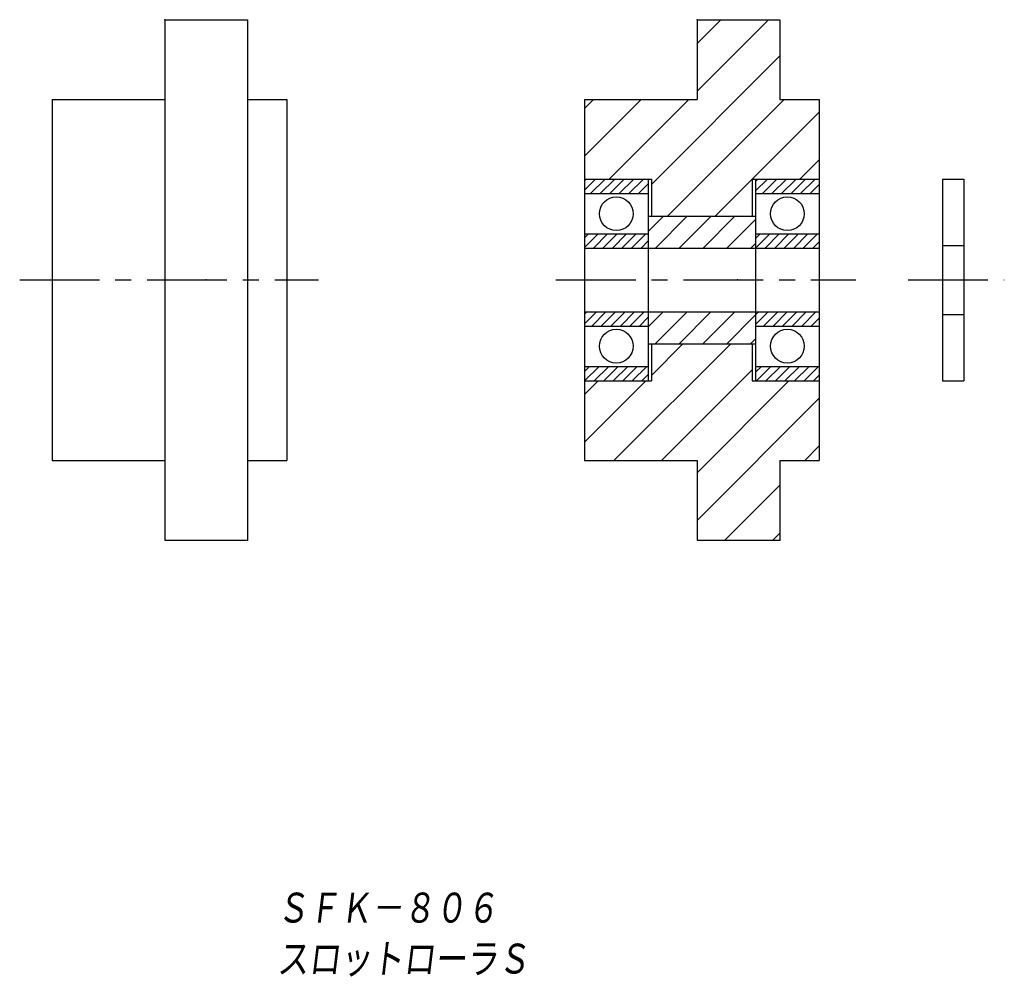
# Model space of a CAD drawing. Extents: x 4.4 to 97.1, y 24.9 to 115.3.
import ezdxf

# ---------------------------------------------------------------- set-up
doc = ezdxf.new("R2010")
doc.units = 0
doc.linetypes.add('CENTER', pattern=[12, 7.5, -1.5, 1.5, -1.5])
doc.linetypes.add('DASHED', pattern=[4.5, 3, -1.5])
doc.layers.get('0').update_dxf_attribs({"linetype": 'CONTINUOUS'})
doc.styles.get("Standard").update_dxf_attribs({"font": 'txt', "bigfont": 'BIGFONT'})

# ---------------------------------------------------------------- blocks, each defined once
blk = doc.blocks.new('KOZU0007')
at = {"color": 7, "linetype": 'CONTINUOUS'}
for p, q in [((68.139, 108.556), (74.866, 115.282)), ((68.139, 113.046), (70.376, 115.282)), ((63.839, 99.766), (75.939, 111.866)), ((57.539, 102.446), (62.876, 107.782)), ((57.539, 106.936), (58.385, 107.782)), ((59.866, 100.282), (67.366, 107.782)), ((65.346, 96.782), (76.346, 107.782)), ((69.836, 96.782), (79.639, 106.585)), ((77.826, 100.282), (79.639, 102.095)), ((60.306, 73.782), (71.306, 84.782)), ((63.839, 81.805), (66.816, 84.782)), ((64.797, 73.782), (73.339, 82.325)), ((57.539, 75.505), (63.316, 81.282)), ((57.539, 79.995), (58.826, 81.282)), ((68.139, 72.635), (76.787, 81.282)), ((68.139, 68.144), (79.639, 79.645)), ((78.267, 73.782), (79.639, 75.154)), ((70.767, 66.282), (75.939, 71.454)), ((75.257, 66.282), (75.939, 66.964))]:
    blk.add_line(p, q, dxfattribs=at)

msp = doc.modelspace()

# ---------------------------------------------------------------- linework, layer by layer
at = {"color": 7, "linetype": 'CONTINUOUS'}
for p, q in [((18.039, 115.282), (25.839, 115.282)), ((18.039, 115.282), (18.039, 66.282)), ((25.839, 115.282), (25.839, 66.282)), ((68.139, 115.282), (75.939, 115.282)), ((68.139, 115.282), (68.139, 107.782)), ((75.939, 115.282), (75.939, 107.782)), ((7.439, 107.782), (18.039, 107.782)), ((7.439, 107.782), (7.439, 73.782)), ((25.839, 107.782), (29.539, 107.782)), ((29.539, 107.782), (29.539, 73.782)), ((57.539, 107.782), (68.139, 107.782)), ((57.539, 107.782), (57.539, 73.782)), ((75.939, 107.782), (79.639, 107.782)), ((79.639, 107.782), (79.639, 73.782)), ((57.539, 100.282), (63.539, 100.282)), ((57.539, 100.282), (63.839, 100.282)), ((57.539, 100.282), (57.539, 81.282)), ((57.539, 99.227), (58.594, 100.282)), ((57.539, 100.125), (57.696, 100.282)), ((58.122, 98.912), (59.492, 100.282)), ((59.021, 98.912), (60.391, 100.282)), ((59.919, 98.912), (61.289, 100.282)), ((60.817, 98.912), (62.187, 100.282)), ((61.715, 98.912), (63.085, 100.282)), ((63.539, 100.282), (63.539, 81.282)), ((63.839, 100.282), (63.839, 96.782)), ((73.339, 100.282), (79.639, 100.282)), ((73.339, 100.282), (73.339, 96.782)), ((73.639, 100.282), (73.639, 81.282)), ((73.639, 100.282), (79.639, 100.282)), ((73.639, 99.162), (74.759, 100.282)), ((73.639, 100.06), (73.861, 100.282)), ((74.287, 98.912), (75.657, 100.282)), ((75.185, 98.912), (76.555, 100.282)), ((76.083, 98.912), (77.453, 100.282)), ((76.981, 98.912), (78.351, 100.282)), ((77.879, 98.912), (79.249, 100.282)), ((79.639, 100.282), (79.639, 81.282)), ((91.241, 100.282), (91.241, 81.282)), ((91.241, 100.282), (93.241, 100.282)), ((93.241, 100.282), (93.241, 81.282)), ((62.613, 98.912), (63.539, 99.839)), ((78.777, 98.912), (79.639, 99.774)), ((57.539, 98.912), (63.539, 98.912)), ((63.511, 98.912), (63.539, 98.941)), ((73.639, 98.912), (79.639, 98.912)), ((63.539, 96.782), (63.539, 84.782)), ((63.539, 96.782), (73.639, 96.782)), ((63.539, 95.35), (64.971, 96.782)), ((63.789, 96.782), (73.389, 96.782)), ((64.216, 93.782), (67.216, 96.782)), ((66.461, 93.782), (69.461, 96.782)), ((68.706, 93.782), (71.706, 96.782)), ((70.951, 93.782), (73.639, 96.47)), ((73.639, 96.782), (73.639, 84.782)), ((57.539, 95.117), (63.539, 95.117)), ((57.539, 93.839), (58.818, 95.117)), ((57.539, 94.737), (57.92, 95.117)), ((58.381, 93.782), (59.716, 95.117)), ((59.279, 93.782), (60.614, 95.117)), ((60.177, 93.782), (61.512, 95.117)), ((61.075, 93.782), (62.41, 95.117)), ((61.973, 93.782), (63.308, 95.117)), ((73.639, 95.117), (79.639, 95.117)), ((73.639, 94.672), (74.084, 95.117)), ((73.647, 93.782), (74.982, 95.117)), ((74.545, 93.782), (75.88, 95.117)), ((75.443, 93.782), (76.778, 95.117)), ((76.341, 93.782), (77.676, 95.117)), ((77.239, 93.782), (78.574, 95.117)), ((78.137, 93.782), (79.472, 95.117)), ((57.539, 93.782), (63.539, 93.782)), ((62.871, 93.782), (63.539, 94.451)), ((63.539, 93.782), (73.639, 93.782)), ((73.197, 93.782), (73.639, 94.225)), ((73.639, 93.782), (79.639, 93.782)), ((79.035, 93.782), (79.639, 94.386)), ((57.539, 87.782), (63.539, 87.782)), ((57.539, 86.655), (58.667, 87.782)), ((57.539, 87.553), (57.769, 87.782)), ((58.23, 86.447), (59.565, 87.782)), ((59.128, 86.447), (60.463, 87.782)), ((60.026, 86.447), (61.361, 87.782)), ((60.924, 86.447), (62.259, 87.782)), ((61.822, 86.447), (63.157, 87.782)), ((62.72, 86.447), (63.539, 87.266)), ((63.539, 87.782), (73.639, 87.782)), ((63.539, 86.37), (64.952, 87.782)), ((64.197, 84.782), (67.197, 87.782)), ((66.442, 84.782), (69.442, 87.782)), ((68.687, 84.782), (71.687, 87.782)), ((70.932, 84.782), (73.639, 87.49)), ((73.639, 87.782), (79.639, 87.782)), ((73.639, 86.59), (74.831, 87.782)), ((73.639, 87.488), (73.933, 87.782)), ((74.394, 86.447), (75.729, 87.782)), ((75.292, 86.447), (76.627, 87.782)), ((76.19, 86.447), (77.525, 87.782)), ((77.088, 86.447), (78.423, 87.782)), ((77.986, 86.447), (79.321, 87.782)), ((78.884, 86.447), (79.639, 87.202)), ((57.539, 86.447), (63.539, 86.447)), ((73.639, 86.447), (79.639, 86.447)), ((63.539, 84.782), (73.639, 84.782)), ((63.839, 84.782), (73.339, 84.782)), ((63.839, 84.782), (63.839, 81.282)), ((73.177, 84.782), (73.639, 85.245)), ((73.339, 84.782), (73.339, 81.282)), ((57.539, 82.652), (63.539, 82.652)), ((57.539, 82.164), (58.027, 82.652)), ((57.555, 81.282), (58.925, 82.652)), ((58.453, 81.282), (59.823, 82.652)), ((59.351, 81.282), (60.721, 82.652)), ((60.249, 81.282), (61.619, 82.652)), ((61.147, 81.282), (62.517, 82.652)), ((62.045, 81.282), (63.415, 82.652)), ((73.639, 82.652), (79.639, 82.652)), ((73.639, 82.1), (74.191, 82.652)), ((73.719, 81.282), (75.089, 82.652)), ((74.617, 81.282), (75.987, 82.652)), ((75.515, 81.282), (76.885, 82.652)), ((76.414, 81.282), (77.784, 82.652)), ((77.312, 81.282), (78.682, 82.652)), ((78.21, 81.282), (79.58, 82.652)), ((62.943, 81.282), (63.539, 81.878)), ((79.108, 81.282), (79.639, 81.814)), ((57.539, 81.282), (63.539, 81.282)), ((57.539, 81.282), (63.839, 81.282)), ((73.339, 81.282), (79.639, 81.282)), ((73.639, 81.282), (79.639, 81.282)), ((91.241, 81.282), (93.241, 81.282)), ((7.439, 73.782), (18.039, 73.782)), ((25.839, 73.782), (29.539, 73.782)), ((57.539, 73.782), (68.139, 73.782)), ((68.139, 73.782), (68.139, 66.282)), ((75.939, 73.782), (75.939, 66.282)), ((75.939, 73.782), (79.639, 73.782)), ((18.039, 66.282), (25.839, 66.282)), ((68.139, 66.282), (75.939, 66.282))]:
    msp.add_line(p, q, dxfattribs=at)
at = {"color": 7, "linetype": 'DASHED'}
for p, q in [((91.241, 94.032), (93.241, 94.032)), ((91.241, 87.532), (93.241, 87.532))]:
    msp.add_line(p, q, dxfattribs=at)
at = {"color": 7, "linetype": 'CENTER'}
for p, q in [((4.392, 90.782), (32.511, 90.782)), ((54.862, 90.782), (83.082, 90.782)), ((88.013, 90.782), (97.055, 90.782))]:
    msp.add_line(p, q, dxfattribs=at)
at = {"color": 7, "linetype": 'CONTINUOUS'}
for centre in [(60.539, 97.015), (76.639, 97.015), (60.539, 84.55), (76.639, 84.55)]:
    msp.add_circle(centre, 1.587, dxfattribs=at)
for p in [(18.039, 115.282), (68.139, 115.282), (21.939, 90.782), (21.939, 90.782), (71.939, 90.782), (25.839, 66.282), (75.939, 66.282)]:
    msp.add_point(p, dxfattribs=at)

# ---------------------------------------------------------------- block references
msp.add_blockref('KOZU0007', (0, 0), dxfattribs=at)

# ---------------------------------------------------------------- texts
at = {"color": 7, "linetype": 'CONTINUOUS', "oblique": 7}
for s, width, p in [('ＳＦＫ－８０６', 0.844538, (28.558, 29.986)), ('スロットローラＳ', 0.84399, (28.558, 25.186))]:
    msp.add_text(s, height=3.2, dxfattribs=dict(at, width=width)).set_placement(p)

doc.saveas('drawing.dxf')
